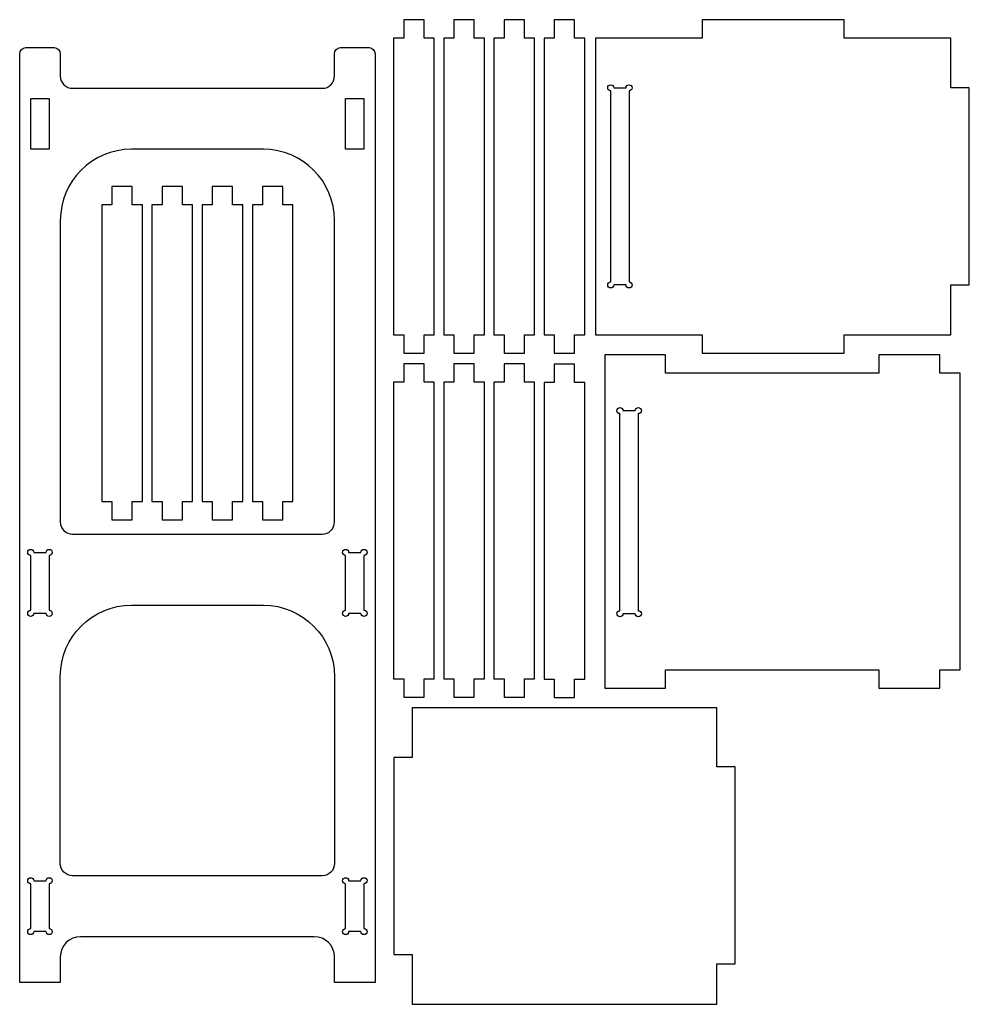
# Model space of a CAD drawing. Header units: centimetres. Extents: x 3 to 175, y -99 to -2.
# Tile 3 of 3: x 81 to 175, y -99 to -2. Entities that reach past the tile are written whole.
import ezdxf

# ---------------------------------------------------------------- set-up
doc = ezdxf.new("R2010")
doc.units = ezdxf.units.CM
doc.header["$MEASUREMENT"] = 0
doc.layers.add('Layer 1', color=7, linetype='Continuous', lineweight=0)

msp = doc.modelspace()

# ---------------------------------------------------------------- linework, layer by layer
at = {"layer": 'Layer 1', "color": 18, "lineweight": 25, "true_color": 0x010101}
for points in [[(119.18, -33.069), (119.18, -34.879), (121.18, -34.879), (121.18, -33.069), (122.18, -33.069), (122.18, -3.879), (121.18, -3.879), (121.18, -2.069), (119.18, -2.069), (119.18, -3.879), (118.18, -3.879), (118.18, -33.069)], [(126.123, -3.879), (126.123, -2.069), (124.123, -2.069), (124.123, -3.879), (123.123, -3.879), (123.123, -33.069), (124.123, -33.069), (124.123, -34.879), (126.123, -34.879), (126.123, -33.069), (127.123, -33.069), (127.123, -3.879)], [(129.062, -33.069), (129.062, -34.879), (131.062, -34.879), (131.062, -33.069), (132.062, -33.069), (132.062, -3.879), (131.062, -3.879), (131.062, -2.069), (129.062, -2.069), (129.062, -3.879), (128.062, -3.879), (128.062, -33.069)], [(136.005, -3.879), (136.005, -2.069), (134.005, -2.069), (134.005, -3.879), (133.005, -3.879), (133.005, -33.069), (134.005, -33.069), (134.005, -34.879), (136.005, -34.879), (136.005, -33.069), (137.005, -33.069), (137.005, -3.879)], [(138.062, -33.057), (148.562, -33.057), (148.562, -34.867), (162.562, -34.867), (162.562, -33.057), (173.062, -33.057), (173.062, -28.162), (174.872, -28.162), (174.872, -8.762), (173.062, -8.762), (173.062, -3.867), (162.562, -3.867), (162.562, -2.057), (148.562, -2.057), (148.562, -3.867), (138.062, -3.867)], [(84.26, -14.809), (82.45, -14.809), (82.45, -9.809), (84.26, -9.809)], [(115.26, -14.809), (113.45, -14.809), (113.45, -9.809), (115.26, -9.809)], [(90.442, -49.483), (90.442, -51.293), (92.442, -51.293), (92.442, -49.483), (93.442, -49.483), (93.442, -20.293), (92.442, -20.293), (92.442, -18.483), (90.442, -18.483), (90.442, -20.293), (89.442, -20.293), (89.442, -49.483)], [(97.385, -20.293), (97.385, -18.483), (95.385, -18.483), (95.385, -20.293), (94.385, -20.293), (94.385, -49.483), (95.385, -49.483), (95.385, -51.293), (97.385, -51.293), (97.385, -49.483), (98.385, -49.483), (98.385, -20.293)], [(102.324, -20.272), (102.324, -18.462), (100.324, -18.462), (100.324, -20.272), (99.324, -20.272), (99.324, -49.462), (100.324, -49.462), (100.324, -51.272), (102.324, -51.272), (102.324, -49.462), (103.324, -49.462), (103.324, -20.272)], [(105.268, -49.483), (105.268, -51.293), (107.268, -51.293), (107.268, -49.483), (108.268, -49.483), (108.268, -20.293), (107.268, -20.293), (107.268, -18.483), (105.268, -18.483), (105.268, -20.293), (104.268, -20.293), (104.268, -49.483)], [(144.967, -36.85), (144.967, -35.04), (138.967, -35.04), (138.967, -67.85), (144.967, -67.85), (144.967, -66.04), (165.967, -66.04), (165.967, -67.85), (171.967, -67.85), (171.967, -66.04), (173.967, -66.04), (173.967, -36.85), (171.967, -36.85), (171.967, -35.04), (165.967, -35.04), (165.967, -36.85)], [(119.18, -66.935), (119.18, -68.745), (121.18, -68.745), (121.18, -66.935), (122.18, -66.935), (122.18, -37.745), (121.18, -37.745), (121.18, -35.935), (119.18, -35.935), (119.18, -37.745), (118.18, -37.745), (118.18, -66.935)], [(126.123, -37.745), (126.123, -35.935), (124.123, -35.935), (124.123, -37.745), (123.123, -37.745), (123.123, -66.935), (124.123, -66.935), (124.123, -68.745), (126.123, -68.745), (126.123, -66.935), (127.123, -66.935), (127.123, -37.745)], [(129.055, -66.935), (129.055, -68.745), (131.055, -68.745), (131.055, -66.935), (132.055, -66.935), (132.055, -37.745), (131.055, -37.745), (131.055, -35.935), (129.055, -35.935), (129.055, -37.745), (128.055, -37.745), (128.055, -66.935)], [(136.001, -37.766), (136.001, -35.956), (134.001, -35.956), (134.001, -37.766), (133.001, -37.766), (133.001, -66.956), (134.001, -66.956), (134.001, -68.766), (136.001, -68.766), (136.001, -66.956), (137.001, -66.956), (137.001, -37.766)], [(150.005, -98.964), (150.005, -94.988), (151.815, -94.988), (151.815, -75.588), (150.005, -75.588), (150.005, -69.774), (120.005, -69.774), (120.005, -74.669), (118.195, -74.669), (118.195, -94.069), (120.005, -94.069), (120.005, -98.964)]]:
    msp.add_lwpolyline(points, close=True, dxfattribs=at)
for points, knots in [([(112.355, -96.809), (112.355, -96.809), (116.355, -96.809), (116.355, -96.809), (116.355, -96.809), (116.355, -5.409), (116.355, -5.409), (116.355, -5.077), (116.086, -4.809), (115.755, -4.809), (115.755, -4.809), (112.955, -4.809), (112.955, -4.809), (112.624, -4.809), (112.355, -5.077), (112.355, -5.409), (112.355, -5.409), (112.355, -7.609), (112.355, -7.609), (112.355, -8.272), (111.818, -8.809), (111.155, -8.809), (111.155, -8.809), (86.555, -8.809), (86.555, -8.809), (85.892, -8.809), (85.355, -8.272), (85.355, -7.609), (85.355, -7.609), (85.355, -5.409), (85.355, -5.409), (85.355, -5.077), (85.086, -4.809), (84.755, -4.809), (84.755, -4.809), (81.955, -4.809), (81.955, -4.809), (81.624, -4.809), (81.355, -5.077), (81.355, -5.409), (81.355, -5.409), (81.355, -96.809), (81.355, -96.809), (81.355, -96.809), (85.355, -96.809), (85.355, -96.809), (85.355, -96.809), (85.355, -94.309), (85.355, -94.309), (85.355, -93.204), (86.25, -92.309), (87.355, -92.309), (87.355, -92.309), (110.355, -92.309), (110.355, -92.309), (111.459, -92.309), (112.355, -93.204), (112.355, -94.309), (112.355, -94.309), (112.355, -96.809), (112.355, -96.809)], [0, 0, 0, 0, 1, 1, 1, 2, 2, 2, 3, 3, 3, 4, 4, 4, 5, 5, 5, 6, 6, 6, 7, 7, 7, 8, 8, 8, 9, 9, 9, 10, 10, 10, 11, 11, 11, 12, 12, 12, 13, 13, 13, 14, 14, 14, 15, 15, 15, 16, 16, 16, 17, 17, 17, 18, 18, 18, 19, 19, 19, 20, 20, 20, 20]), ([(139.862, -8.762), (139.862, -8.596), (139.728, -8.462), (139.562, -8.462), (139.397, -8.462), (139.262, -8.596), (139.262, -8.762), (139.262, -8.927), (139.397, -9.062), (139.562, -9.062), (139.562, -9.062), (139.562, -27.862), (139.562, -27.862), (139.397, -27.862), (139.262, -27.996), (139.262, -28.162), (139.262, -28.327), (139.397, -28.462), (139.562, -28.462), (139.728, -28.462), (139.862, -28.327), (139.862, -28.162), (139.862, -28.162), (141.072, -28.162), (141.072, -28.162), (141.072, -28.327), (141.207, -28.462), (141.372, -28.462), (141.538, -28.462), (141.672, -28.327), (141.672, -28.162), (141.672, -27.996), (141.538, -27.862), (141.372, -27.862), (141.372, -27.862), (141.372, -9.062), (141.372, -9.062), (141.538, -9.062), (141.672, -8.927), (141.672, -8.762), (141.672, -8.596), (141.538, -8.462), (141.372, -8.462), (141.207, -8.462), (141.072, -8.596), (141.072, -8.762), (141.072, -8.762), (139.862, -8.762), (139.862, -8.762)], [0, 0, 0, 0, 1, 1, 1, 2, 2, 2, 3, 3, 3, 4, 4, 4, 5, 5, 5, 6, 6, 6, 7, 7, 7, 8, 8, 8, 9, 9, 9, 10, 10, 10, 11, 11, 11, 12, 12, 12, 13, 13, 13, 14, 14, 14, 15, 15, 15, 16, 16, 16, 16]), ([(85.355, -51.485), (85.355, -51.485), (85.355, -21.809), (85.355, -21.809), (85.355, -17.943), (88.489, -14.809), (92.355, -14.809), (92.355, -14.809), (105.355, -14.809), (105.355, -14.809), (109.221, -14.809), (112.355, -17.943), (112.355, -21.809), (112.355, -21.809), (112.355, -51.485), (112.355, -51.485), (112.355, -52.148), (111.818, -52.685), (111.155, -52.685), (111.155, -52.685), (86.555, -52.685), (86.555, -52.685), (85.892, -52.685), (85.355, -52.148), (85.355, -51.485)], [0, 0, 0, 0, 1, 1, 1, 2, 2, 2, 3, 3, 3, 4, 4, 4, 5, 5, 5, 6, 6, 6, 7, 7, 7, 8, 8, 8, 8]), ([(142.277, -40.827), (142.443, -40.827), (142.577, -40.692), (142.577, -40.527), (142.577, -40.361), (142.443, -40.227), (142.277, -40.227), (142.112, -40.227), (141.977, -40.361), (141.977, -40.527), (141.977, -40.527), (140.767, -40.527), (140.767, -40.527), (140.767, -40.361), (140.633, -40.227), (140.467, -40.227), (140.302, -40.227), (140.167, -40.361), (140.167, -40.527), (140.167, -40.692), (140.302, -40.827), (140.467, -40.827), (140.467, -40.827), (140.467, -60.227), (140.467, -60.227), (140.302, -60.227), (140.167, -60.361), (140.167, -60.527), (140.167, -60.692), (140.302, -60.827), (140.467, -60.827), (140.633, -60.827), (140.767, -60.692), (140.767, -60.527), (140.767, -60.527), (141.977, -60.527), (141.977, -60.527), (141.977, -60.692), (142.112, -60.827), (142.277, -60.827), (142.443, -60.827), (142.577, -60.692), (142.577, -60.527), (142.577, -60.361), (142.443, -60.227), (142.277, -60.227), (142.277, -60.227), (142.277, -40.827), (142.277, -40.827)], [0, 0, 0, 0, 1, 1, 1, 2, 2, 2, 3, 3, 3, 4, 4, 4, 5, 5, 5, 6, 6, 6, 7, 7, 7, 8, 8, 8, 9, 9, 9, 10, 10, 10, 11, 11, 11, 12, 12, 12, 13, 13, 13, 14, 14, 14, 15, 15, 15, 16, 16, 16, 16]), ([(83.96, -60.485), (83.96, -60.651), (84.094, -60.785), (84.26, -60.785), (84.426, -60.785), (84.56, -60.651), (84.56, -60.485), (84.56, -60.319), (84.426, -60.185), (84.26, -60.185), (84.26, -60.185), (84.26, -54.785), (84.26, -54.785), (84.426, -54.785), (84.56, -54.651), (84.56, -54.485), (84.56, -54.319), (84.426, -54.185), (84.26, -54.185), (84.094, -54.185), (83.96, -54.319), (83.96, -54.485), (83.96, -54.485), (82.75, -54.485), (82.75, -54.485), (82.75, -54.319), (82.616, -54.185), (82.45, -54.185), (82.284, -54.185), (82.15, -54.319), (82.15, -54.485), (82.15, -54.651), (82.284, -54.785), (82.45, -54.785), (82.45, -54.785), (82.45, -60.185), (82.45, -60.185), (82.284, -60.185), (82.15, -60.319), (82.15, -60.485), (82.15, -60.651), (82.284, -60.785), (82.45, -60.785), (82.616, -60.785), (82.75, -60.651), (82.75, -60.485), (82.75, -60.485), (83.96, -60.485), (83.96, -60.485)], [0, 0, 0, 0, 1, 1, 1, 2, 2, 2, 3, 3, 3, 4, 4, 4, 5, 5, 5, 6, 6, 6, 7, 7, 7, 8, 8, 8, 9, 9, 9, 10, 10, 10, 11, 11, 11, 12, 12, 12, 13, 13, 13, 14, 14, 14, 15, 15, 15, 16, 16, 16, 16]), ([(113.45, -60.185), (113.284, -60.185), (113.15, -60.319), (113.15, -60.485), (113.15, -60.651), (113.284, -60.785), (113.45, -60.785), (113.616, -60.785), (113.75, -60.651), (113.75, -60.485), (113.75, -60.485), (114.96, -60.485), (114.96, -60.485), (114.96, -60.651), (115.094, -60.785), (115.26, -60.785), (115.426, -60.785), (115.56, -60.651), (115.56, -60.485), (115.56, -60.319), (115.426, -60.185), (115.26, -60.185), (115.26, -60.185), (115.26, -54.785), (115.26, -54.785), (115.426, -54.785), (115.56, -54.651), (115.56, -54.485), (115.56, -54.319), (115.426, -54.185), (115.26, -54.185), (115.094, -54.185), (114.96, -54.319), (114.96, -54.485), (114.96, -54.485), (113.75, -54.485), (113.75, -54.485), (113.75, -54.319), (113.616, -54.185), (113.45, -54.185), (113.284, -54.185), (113.15, -54.319), (113.15, -54.485), (113.15, -54.651), (113.284, -54.785), (113.45, -54.785), (113.45, -54.785), (113.45, -60.185), (113.45, -60.185)], [0, 0, 0, 0, 1, 1, 1, 2, 2, 2, 3, 3, 3, 4, 4, 4, 5, 5, 5, 6, 6, 6, 7, 7, 7, 8, 8, 8, 9, 9, 9, 10, 10, 10, 11, 11, 11, 12, 12, 12, 13, 13, 13, 14, 14, 14, 15, 15, 15, 16, 16, 16, 16]), ([(92.355, -59.685), (88.489, -59.685), (85.355, -62.819), (85.355, -66.685), (85.355, -66.685), (85.355, -85.109), (85.355, -85.109), (85.355, -85.772), (85.892, -86.309), (86.555, -86.309), (86.555, -86.309), (111.155, -86.309), (111.155, -86.309), (111.818, -86.309), (112.355, -85.772), (112.355, -85.109), (112.355, -85.109), (112.355, -66.685), (112.355, -66.685), (112.355, -62.819), (109.221, -59.685), (105.355, -59.685), (105.355, -59.685), (92.355, -59.685), (92.355, -59.685)], [0, 0, 0, 0, 1, 1, 1, 2, 2, 2, 3, 3, 3, 4, 4, 4, 5, 5, 5, 6, 6, 6, 7, 7, 7, 8, 8, 8, 8]), ([(82.45, -91.509), (82.284, -91.509), (82.15, -91.643), (82.15, -91.809), (82.15, -91.974), (82.284, -92.109), (82.45, -92.109), (82.616, -92.109), (82.75, -91.974), (82.75, -91.809), (82.75, -91.809), (83.96, -91.809), (83.96, -91.809), (83.96, -91.974), (84.094, -92.109), (84.26, -92.109), (84.426, -92.109), (84.56, -91.974), (84.56, -91.809), (84.56, -91.643), (84.426, -91.509), (84.26, -91.509), (84.26, -91.509), (84.26, -87.109), (84.26, -87.109), (84.426, -87.109), (84.56, -86.974), (84.56, -86.809), (84.56, -86.643), (84.426, -86.509), (84.26, -86.509), (84.094, -86.509), (83.96, -86.643), (83.96, -86.809), (83.96, -86.809), (82.75, -86.809), (82.75, -86.809), (82.75, -86.643), (82.616, -86.509), (82.45, -86.509), (82.284, -86.509), (82.15, -86.643), (82.15, -86.809), (82.15, -86.974), (82.284, -87.109), (82.45, -87.109), (82.45, -87.109), (82.45, -91.509), (82.45, -91.509)], [0, 0, 0, 0, 1, 1, 1, 2, 2, 2, 3, 3, 3, 4, 4, 4, 5, 5, 5, 6, 6, 6, 7, 7, 7, 8, 8, 8, 9, 9, 9, 10, 10, 10, 11, 11, 11, 12, 12, 12, 13, 13, 13, 14, 14, 14, 15, 15, 15, 16, 16, 16, 16]), ([(114.96, -91.809), (114.96, -91.974), (115.094, -92.109), (115.26, -92.109), (115.426, -92.109), (115.56, -91.974), (115.56, -91.809), (115.56, -91.643), (115.426, -91.509), (115.26, -91.509), (115.26, -91.509), (115.26, -87.109), (115.26, -87.109), (115.426, -87.109), (115.56, -86.974), (115.56, -86.809), (115.56, -86.643), (115.426, -86.509), (115.26, -86.509), (115.094, -86.509), (114.96, -86.643), (114.96, -86.809), (114.96, -86.809), (113.75, -86.809), (113.75, -86.809), (113.75, -86.643), (113.616, -86.509), (113.45, -86.509), (113.284, -86.509), (113.15, -86.643), (113.15, -86.809), (113.15, -86.974), (113.284, -87.109), (113.45, -87.109), (113.45, -87.109), (113.45, -91.509), (113.45, -91.509), (113.284, -91.509), (113.15, -91.643), (113.15, -91.809), (113.15, -91.974), (113.284, -92.109), (113.45, -92.109), (113.616, -92.109), (113.75, -91.974), (113.75, -91.809), (113.75, -91.809), (114.96, -91.809), (114.96, -91.809)], [0, 0, 0, 0, 1, 1, 1, 2, 2, 2, 3, 3, 3, 4, 4, 4, 5, 5, 5, 6, 6, 6, 7, 7, 7, 8, 8, 8, 9, 9, 9, 10, 10, 10, 11, 11, 11, 12, 12, 12, 13, 13, 13, 14, 14, 14, 15, 15, 15, 16, 16, 16, 16])]:
    msp.add_open_spline(points, degree=3, knots=knots, dxfattribs=at)

doc.saveas('drawing.dxf')
